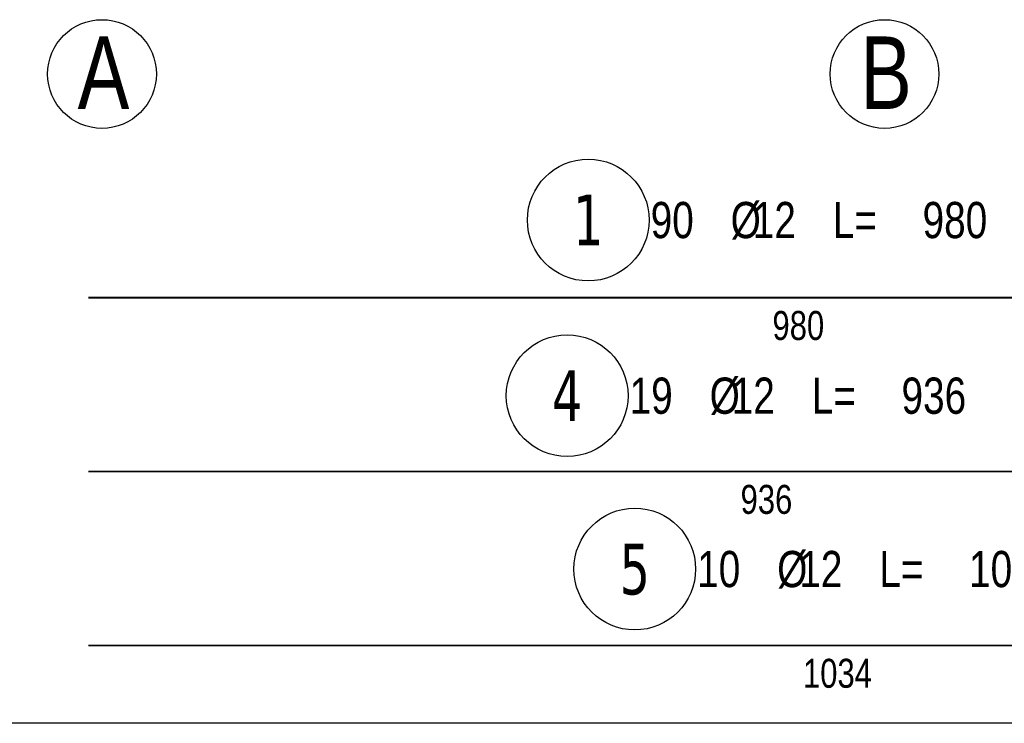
# Model space of a CAD drawing. Header units: millimetres. Extents: x -22500 to -4121, y -19317 to -14831.
# Tile 1 of 70: x -21804 to -21124, y -18828 to -18343. Entities that reach past the tile are written whole.
import ezdxf
from ezdxf.enums import TextEntityAlignment as Align

# ---------------------------------------------------------------- set-up
doc = ezdxf.new("R2010")
doc.units = ezdxf.units.MM
doc.header["$LTSCALE"] = 10
doc.layers.add('BA_obw', color=230, linetype='Continuous', plot=False)
doc.layers.add('BZ_pom', color=6, linetype='Continuous', plot=False)
for name, color, linetype in [('BD_txs', 2, 'Continuous'), ('BD_wic', 1, 'Continuous'), ('BZ_odn', 1, 'Continuous'), ('BZ_opi2', 4, 'Continuous'), ('BZ_opi3', 30, 'Continuous'), ('BZ_opi4', 53, 'Continuous'), ('BZ_P_wyc', 134, 'Continuous'), ('BZ_wym', 1, 'Continuous')]:
    doc.layers.add(name, color=color, linetype=linetype)
doc.styles.add('BIKTBG', font='tahoma.ttf', dxfattribs={"width": 0.85})
doc.styles.add('BIKTC', font='bikromsw.shx', dxfattribs={"width": 0.85})
doc.styles.add('BIKTS', font='bikromsw.shx', dxfattribs={"width": 0.8})

# ---------------------------------------------------------------- blocks, each defined once
blk = doc.blocks.new('bik_BlkOpPretW', base_point=(-8229.32, 29338.93))
at = {"layer": 'BZ_opi2', "style": 'BIKTBG', "width": 0.8}
blk.add_attdef('NUMER', text='', height=35, dxfattribs=at).set_placement((-8167.32, 29338.93), align=Align.MIDDLE_CENTER)
at = {"layer": 'BZ_opi4', "style": 'BIKTS', "width": 0.8}
for tag, p in [('SZTUK', (-8124.28, 29326.43)), ('PRZEKROJ', (-8034.76, 29326.43)), ('DLUGOSC', (-7917.62, 29326.43)), ('PRZEDR_FI', (-8050, 29326.43)), ('PRZEDR_L', (-7979.52, 29326.43))]:
    blk.add_attdef(tag, p, '', height=25, dxfattribs=at)
at = {"layer": 'BZ_pom', "width": 0.8}
for tag, p, height, style, flags in [('POZYCJA', (-8124.28, 29288.93), 35, 'BIKTBG', 3), ('GATUNEK', (-8124.28, 29251.43), 25, 'BIKTS', 1), ('METODA_L', (-8124.28, 29176.43), 25, 'BIKTS', 3)]:
    blk.add_attdef(tag, p, '', height=height, dxfattribs=dict(at, style=style, flags=flags))
at = {"layer": 'BZ_wym', "width": 0.8}
for tag, p, height, style, flags in [('UWAGA', (-8124.28, 29213.93), 25, 'BIKTS', 1), ('TYP_PRETA', (-8124.28, 29138.93), 25, 'BIKTS', 3), ('PRZEDR_NR', (-8124.28, 29101.43), 35, 'BIKTBG', 1), ('PRZEDR_SZT', (-8124.28, 29063.93), 25, 'BIKTS', 1), ('EURO_KOD', (-8124.28, 29026.43), 25, 'BIKTS', 3), ('EURO_KOD_SEGMENTY', (-8070, 29026.43), 25, 'BIKTS', 3), ('HAK_1', (-8124.28, 28988.93), 25, 'BIKTS', 3), ('HAK_2', (-8124.28, 28951.43), 25, 'BIKTS', 3), ('ID', (-8124.28, 28913.93), 25, 'BIKTS', 3), ('ID_C', (-8124.28, 28876.43), 25, 'BIKTS', 3), ('b_atr_0', (-8124.28, 28838.93), 25, 'BIKTS', 3)]:
    blk.add_attdef(tag, p, '', height=height, dxfattribs=dict(at, style=style, flags=flags))

msp = doc.modelspace()

# ---------------------------------------------------------------- linework, layer by layer
at = {"layer": 'BA_obw'}
msp.add_lwpolyline([(-22500.26, -14831.21), (-18427.75, -14831.21), (-18427.75, -18828.3), (-22500.26, -18828.3)], close=True, dxfattribs=at)
at = {"layer": 'BD_wic'}
for centre in [(-21747.05, -18380.26), (-21207.05, -18380.26)]:
    msp.add_circle(centre, 37.5, dxfattribs=at)
at = {"layer": 'BZ_odn', "color": 252}
for centre in [(-21411.51, -18481.02), (-21426.04, -18602.22), (-21379.42, -18721.85)]:
    msp.add_circle(centre, 42, dxfattribs=at)
at = {"layer": 'BZ_P_wyc', "linetype": 'Continuous', "const_width": 1.2}
for points in [[(-21756.55, -18534.58), (-20776.55, -18534.58)], [(-21756.55, -18654.58), (-20820.55, -18654.58)], [(-21756.55, -18774.58), (-20722.55, -18774.58)]]:
    msp.add_lwpolyline(points, dxfattribs=at)

# ---------------------------------------------------------------- block references
ref = msp.add_blockref('bik_BlkOpPretW', (-21473.51, -18481.02))
ref.add_attrib('NUMER', '1', dxfattribs={"layer": 'BZ_opi2', "height": 35, "style": 'BIKTBG', "width": 0.8}).set_placement((-21411.51, -18481.02), align=Align.MIDDLE_CENTER)
ref.add_attrib('SZTUK', '90', (-21368.45, -18493.52), dxfattribs={"layer": 'BZ_opi4', "height": 25, "style": 'BIKTS', "width": 0.8})
ref.add_attrib('PRZEKROJ', '12', (-21297.97, -18493.52), dxfattribs={"layer": 'BZ_opi4', "height": 25, "style": 'BIKTS', "width": 0.8})
ref.add_attrib('DLUGOSC', '980', (-21180.83, -18493.52), dxfattribs={"layer": 'BZ_opi4', "height": 25, "style": 'BIKTS', "width": 0.8})
ref.add_attrib('PRZEDR_FI', '%%c', (-21313.21, -18493.52), dxfattribs={"layer": 'BZ_opi4', "height": 25, "style": 'BIKTS', "width": 0.8})
ref.add_attrib('PRZEDR_L', 'L=', (-21242.73, -18493.52), dxfattribs={"layer": 'BZ_opi4', "height": 25, "style": 'BIKTS', "width": 0.8})
ref = msp.add_blockref('bik_BlkOpPretW', (-21488.04, -18602.22))
ref.add_attrib('NUMER', '4', dxfattribs={"layer": 'BZ_opi2', "height": 35, "style": 'BIKTBG', "width": 0.8}).set_placement((-21426.04, -18602.22), align=Align.MIDDLE_CENTER)
ref.add_attrib('SZTUK', '19', (-21382.97, -18614.72), dxfattribs={"layer": 'BZ_opi4', "height": 25, "style": 'BIKTS', "width": 0.8})
ref.add_attrib('PRZEKROJ', '12', (-21312.5, -18614.72), dxfattribs={"layer": 'BZ_opi4', "height": 25, "style": 'BIKTS', "width": 0.8})
ref.add_attrib('DLUGOSC', '936', (-21195.35, -18614.72), dxfattribs={"layer": 'BZ_opi4', "height": 25, "style": 'BIKTS', "width": 0.8})
ref.add_attrib('PRZEDR_FI', '%%c', (-21327.73, -18614.72), dxfattribs={"layer": 'BZ_opi4', "height": 25, "style": 'BIKTS', "width": 0.8})
ref.add_attrib('PRZEDR_L', 'L=', (-21257.26, -18614.72), dxfattribs={"layer": 'BZ_opi4', "height": 25, "style": 'BIKTS', "width": 0.8})
ref = msp.add_blockref('bik_BlkOpPretW', (-21441.42, -18721.85))
ref.add_attrib('NUMER', '5', dxfattribs={"layer": 'BZ_opi2', "height": 35, "style": 'BIKTBG', "width": 0.8}).set_placement((-21379.42, -18721.85), align=Align.MIDDLE_CENTER)
ref.add_attrib('SZTUK', '10', (-21336.35, -18734.35), dxfattribs={"layer": 'BZ_opi4', "height": 25, "style": 'BIKTS', "width": 0.8})
ref.add_attrib('PRZEKROJ', '12', (-21265.88, -18734.35), dxfattribs={"layer": 'BZ_opi4', "height": 25, "style": 'BIKTS', "width": 0.8})
ref.add_attrib('DLUGOSC', '1034', (-21148.73, -18734.35), dxfattribs={"layer": 'BZ_opi4', "height": 25, "style": 'BIKTS', "width": 0.8})
ref.add_attrib('PRZEDR_FI', '%%c', (-21281.12, -18734.35), dxfattribs={"layer": 'BZ_opi4', "height": 25, "style": 'BIKTS', "width": 0.8})
ref.add_attrib('PRZEDR_L', 'L=', (-21210.64, -18734.35), dxfattribs={"layer": 'BZ_opi4', "height": 25, "style": 'BIKTS', "width": 0.8})

# ---------------------------------------------------------------- texts
at = {"layer": 'BD_txs', "style": 'BIKTS', "width": 0.8}
for s, p in [('A', (-21763.86, -18404.33)), ('B', (-21223.86, -18404.33))]:
    msp.add_text(s, height=50, dxfattribs=at).set_placement(p)
at = {"layer": 'BZ_opi3', "style": 'BIKTC', "width": 0.8}
for s, p in [('980', (-21266.55, -18553.78)), ('936', (-21288.55, -18673.78)), ('1034', (-21239.55, -18793.78))]:
    msp.add_text(s, height=20, dxfattribs=at).set_placement(p, align=Align.MIDDLE_CENTER)

doc.saveas('drawing.dxf')
